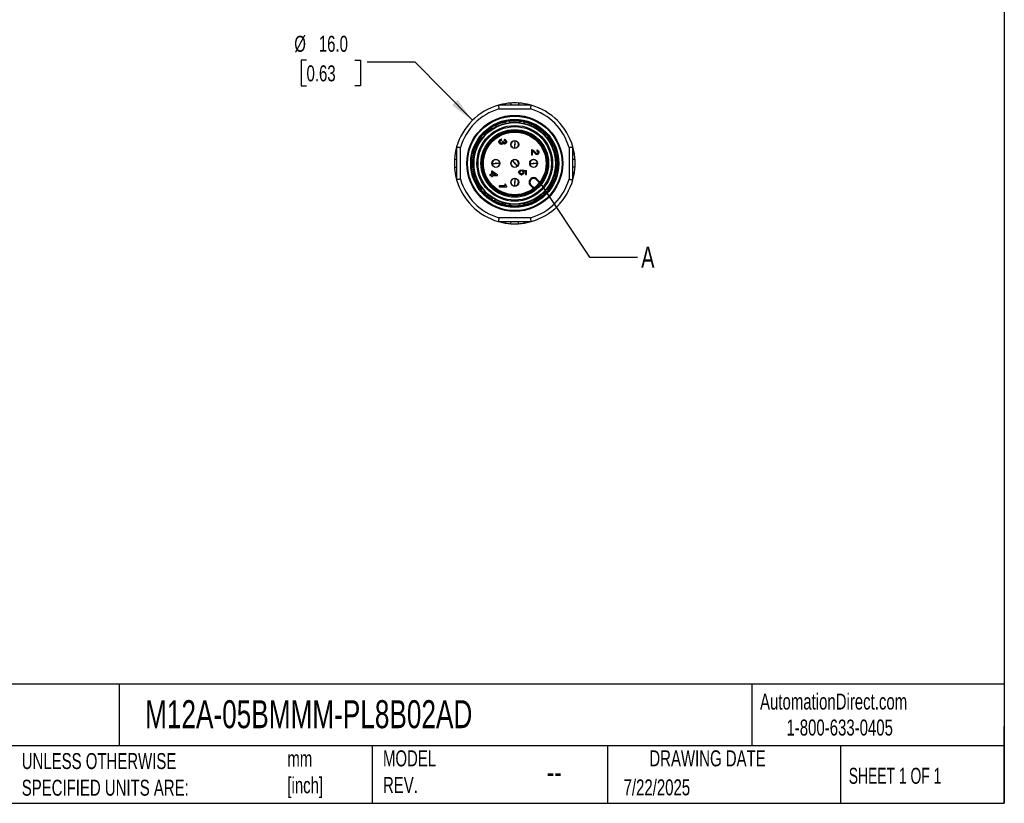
# Model space of a CAD drawing. Header units: millimetres. Extents: x 6 to 273, y 6 to 210.
# Tile 10 of 15: x 143 to 273, y 6 to 110. Entities that reach past the tile are written whole.
import ezdxf

# ---------------------------------------------------------------- set-up
doc = ezdxf.new("R2010")
doc.units = ezdxf.units.MM
doc.linetypes.add('SLD-Solid', pattern=[0])
doc.layers.add('DIMENSIONS', color=140, linetype='SLD-Solid', lineweight=25)
doc.layers.add('TEXT', color=140, linetype='SLD-Solid', lineweight=25)
doc.styles.add('SLDTEXTSTYLE0', font='TXT', dxfattribs={"width": 0.7})
doc.styles.add('SLDTEXTSTYLE1', font='TXT', dxfattribs={"width": 0.65})
doc.dimstyles.new('SLDDIMSTYLE3', dxfattribs={"dimtxt": 2.158008, "dimasz": 3.302, "dimexe": 0, "dimexo": 0.0625, "dimgap": 0.539502, "dimtad": 0, "dimtih": 1, "dimtoh": 1, "dimdec": 1, "dimrnd": 1e-09, "dimzin": 4, "dimdsep": 46, "dimtxsty": 'SLDTEXTSTYLE0', "dimsah": 1, "dimcen": 0, "dimadec": 0, "dimazin": 1, "dimtfac": 1, "dimtdec": 1, "dimtofl": 0, "dimtmove": 0, "dimatfit": 3, "dimfxl": 0, "dimfrac": 2, "dimtolj": 1, "dimtzin": 12, "dimarcsym": 0})
doc.dimstyles.new('SLDDIMSTYLE4', dxfattribs={"dimtxt": 0.18, "dimasz": 3.302, "dimexe": 0, "dimexo": 0.0625, "dimgap": 0, "dimtad": 0, "dimtih": 1, "dimtoh": 1, "dimdec": 0, "dimrnd": 1e-09, "dimzin": 0, "dimdsep": 46, "dimtxsty": 'Standard', "dimblk1": 'NONE', "dimblk2": 'NONE', "dimsah": 1, "dimcen": 0.09, "dimadec": 0, "dimazin": 0, "dimtfac": 3.302, "dimtdec": 0, "dimtofl": 0, "dimtmove": 0, "dimatfit": 3, "dimldrblk": 'NONE', "dimfxl": 0, "dimfrac": 2, "dimtolj": 1, "dimtzin": 0, "dimarcsym": 0})

# ---------------------------------------------------------------- blocks, each defined once
blk = doc.blocks.new('_D_5')
at = {"layer": 'DIMENSIONS'}
for p, q in [((180.6, 104.76), (179.88, 104.76)), ((179.88, 104.76), (179.88, 101.33)), ((187.02, 104.76), (187.74, 104.76)), ((187.74, 104.76), (187.74, 101.33)), ((195, 104.46), (188.65, 104.46)), ((202.57, 96.78), (195, 104.46)), ((179.88, 101.33), (180.6, 101.33)), ((187.74, 101.33), (187.02, 101.33))]:
    blk.add_line(p, q, dxfattribs=at)
blk.add_solid([(202.57, 96.78), (200.62, 99.48), (199.89, 98.77)], dxfattribs=at)
at = {"layer": 'DIMENSIONS', "char_height": 2.117, "attachment_point": 1, "style": 'SLDTEXTSTYLE0'}
for s, insert in [('%%c', (178.98, 107.97)), ('16.0', (182.23, 107.97)), ('0.63', (180.6, 104.06))]:
    blk.add_mtext(s, dxfattribs=dict(at, insert=insert))
blk = doc.blocks.new('_None')

msp = doc.modelspace()

# ---------------------------------------------------------------- linework, layer by layer
for p, q in [((210.36, 98.78), (206.02, 98.78)), ((206.09, 98.28), (210.29, 98.28)), ((206.92, 98.98), (206.92, 98.78)), ((207.69, 99.07), (207.69, 98.78)), ((208.69, 99.07), (208.69, 98.78)), ((209.46, 98.98), (209.46, 98.78)), ((207.55, 96.47), (207.53, 96.59)), ((208.85, 96.59), (208.83, 96.49)), ((205.16, 95.72), (205.21, 95.63)), ((205.74, 95.93), (205.69, 96.03)), ((206.93, 96.48), (206.95, 96.38)), ((209.44, 96.36), (209.46, 96.48)), ((203.75, 94.41), (203.84, 94.33)), ((204.23, 94.81), (204.15, 94.87)), ((206.09, 93.98), (206.12, 94.08)), ((206.09, 93.98), (206.09, 93.91)), ((206.12, 94.08), (206.15, 94.16)), ((206.15, 94.16), (206.22, 94.22)), ((206.22, 94.22), (206.28, 94.26)), ((206.24, 94.03), (206.23, 93.97)), ((206.23, 93.92), (206.23, 93.97)), ((206.28, 94.08), (206.24, 94.03)), ((206.28, 94.26), (206.37, 94.28)), ((206.33, 94.12), (206.28, 94.08)), ((206.38, 94.13), (206.33, 94.12)), ((206.43, 94.28), (206.37, 94.28)), ((206.38, 94.13), (206.43, 94.13)), ((206.43, 94.13), (206.43, 94.28)), ((206.69, 93.97), (206.58, 93.97)), ((206.58, 93.97), (206.58, 93.92)), ((206.69, 93.92), (206.69, 93.97)), ((206.85, 94.23), (206.8, 94.23)), ((206.8, 94.23), (206.8, 94.09)), ((206.8, 94.09), (206.85, 94.09)), ((206.85, 94.23), (206.92, 94.22)), ((206.89, 94.08), (206.85, 94.09)), ((206.93, 94.06), (206.89, 94.08)), ((206.92, 94.22), (206.99, 94.17)), ((206.95, 94.02), (206.93, 94.06)), ((206.97, 93.97), (206.95, 94.02)), ((206.97, 93.97), (206.97, 93.92)), ((206.99, 94.17), (207.04, 94.12)), ((207.04, 94.12), (207.08, 94.04)), ((207.08, 94.04), (207.09, 93.98)), ((207.09, 93.91), (207.09, 93.98)), ((208.19, 94.08), (208.19, 93.63)), ((212.24, 94.87), (212.15, 94.8)), ((212.54, 94.33), (212.63, 94.41)), ((200.49, 93.25), (200.49, 88.91)), ((200.99, 88.98), (200.99, 93.18)), ((202.89, 92.69), (203, 92.65)), ((203.19, 93.23), (203.1, 93.26)), ((206.12, 93.81), (206.09, 93.91)), ((206.15, 93.73), (206.12, 93.81)), ((206.22, 93.67), (206.15, 93.73)), ((206.28, 93.63), (206.22, 93.67)), ((206.23, 93.92), (206.24, 93.86)), ((206.24, 93.86), (206.28, 93.81)), ((206.28, 93.81), (206.33, 93.77)), ((206.37, 93.61), (206.28, 93.63)), ((206.33, 93.77), (206.38, 93.76)), ((206.37, 93.61), (206.43, 93.61)), ((206.43, 93.76), (206.38, 93.76)), ((206.43, 93.76), (206.48, 93.77)), ((206.52, 93.63), (206.43, 93.61)), ((206.48, 93.77), (206.53, 93.81)), ((206.59, 93.68), (206.52, 93.63)), ((206.53, 93.81), (206.57, 93.86)), ((206.57, 93.86), (206.58, 93.92)), ((206.64, 93.74), (206.59, 93.68)), ((206.67, 93.72), (206.64, 93.74)), ((206.74, 93.67), (206.67, 93.72)), ((206.69, 93.92), (206.7, 93.87)), ((206.7, 93.87), (206.73, 93.83)), ((206.73, 93.83), (206.77, 93.81)), ((206.8, 93.66), (206.74, 93.67)), ((206.77, 93.81), (206.8, 93.79)), ((206.85, 93.79), (206.8, 93.79)), ((206.8, 93.66), (206.85, 93.66)), ((206.85, 93.79), (206.89, 93.81)), ((206.92, 93.67), (206.85, 93.66)), ((206.89, 93.81), (206.93, 93.83)), ((206.99, 93.72), (206.92, 93.67)), ((206.93, 93.83), (206.95, 93.87)), ((206.95, 93.87), (206.97, 93.92)), ((207.04, 93.77), (206.99, 93.72)), ((207.08, 93.84), (207.04, 93.77)), ((207.09, 93.91), (207.08, 93.84)), ((208.19, 93.08), (208.19, 93.53)), ((210.47, 92.88), (210.39, 92.88)), ((210.39, 92.88), (210.39, 92.22)), ((210.47, 92.88), (210.55, 92.86)), ((210.52, 92.22), (210.52, 92.71)), ((210.59, 92.68), (210.52, 92.71)), ((210.55, 92.86), (210.64, 92.81)), ((210.68, 92.62), (210.59, 92.68)), ((210.64, 92.81), (210.72, 92.74)), ((210.72, 92.74), (210.8, 92.67)), ((210.8, 92.67), (210.87, 92.59)), ((211.15, 92.83), (211.1, 92.83)), ((211.1, 92.83), (211.1, 92.69)), ((211.1, 92.69), (211.15, 92.69)), ((211.15, 92.83), (211.22, 92.82)), ((211.19, 92.68), (211.15, 92.69)), ((211.23, 92.66), (211.19, 92.68)), ((211.22, 92.82), (211.29, 92.77)), ((211.25, 92.62), (211.23, 92.66)), ((211.29, 92.77), (211.34, 92.72)), ((211.34, 92.72), (211.38, 92.64)), ((211.38, 92.64), (211.39, 92.58)), ((213.29, 93.26), (213.18, 93.22)), ((213.4, 92.65), (213.5, 92.69)), ((215.39, 93.18), (215.39, 88.98)), ((215.89, 88.91), (215.89, 93.25)), ((200.49, 91.58), (200.21, 91.58)), ((200.29, 92.35), (200.49, 92.35)), ((202.75, 91.35), (202.75, 91.3)), ((207.84, 91.44), (208.16, 91.12)), ((210.39, 92.22), (210.52, 92.22)), ((210.78, 92.53), (210.68, 92.62)), ((210.85, 92.44), (210.78, 92.53)), ((210.94, 92.34), (210.85, 92.44)), ((210.87, 92.59), (211.03, 92.43)), ((210.97, 92.32), (210.94, 92.34)), ((211.04, 92.27), (210.97, 92.32)), ((211.03, 92.43), (211.07, 92.41)), ((211.1, 92.26), (211.04, 92.27)), ((211.07, 92.41), (211.1, 92.39)), ((211.15, 92.39), (211.1, 92.39)), ((211.1, 92.26), (211.15, 92.26)), ((211.15, 92.39), (211.19, 92.41)), ((211.22, 92.27), (211.15, 92.26)), ((211.19, 92.41), (211.23, 92.43)), ((211.29, 92.32), (211.22, 92.27)), ((211.23, 92.43), (211.25, 92.47)), ((211.27, 92.57), (211.25, 92.62)), ((211.25, 92.47), (211.27, 92.52)), ((211.27, 92.57), (211.27, 92.52)), ((211.34, 92.37), (211.29, 92.32)), ((211.38, 92.44), (211.34, 92.37)), ((211.39, 92.51), (211.38, 92.44)), ((211.39, 92.51), (211.39, 92.58)), ((213.73, 91.39), (213.61, 91.39)), ((215.89, 92.35), (216.09, 92.35)), ((216.18, 91.58), (215.89, 91.58)), ((200.21, 90.58), (200.49, 90.58)), ((205.25, 90.03), (205.12, 90.03)), ((205.12, 90.03), (205.12, 89.61)), ((205.19, 91.08), (205.64, 91.08)), ((205.25, 90.03), (205.89, 89.61)), ((206.19, 91.08), (205.74, 91.08)), ((208.55, 90.73), (208.23, 91.05)), ((208.75, 90), (208.78, 90.06)), ((208.78, 90.06), (208.8, 90.1)), ((208.8, 90.1), (208.84, 90.13)), ((208.84, 90.13), (208.89, 90.17)), ((208.89, 90.17), (208.94, 90.2)), ((208.93, 90.05), (208.89, 90)), ((208.97, 90.07), (208.93, 90.05)), ((208.94, 90.2), (209.02, 90.22)), ((209.03, 90.1), (208.97, 90.07)), ((209.02, 90.22), (209.03, 90.1)), ((209.19, 90.21), (209.74, 90.13)), ((209.19, 90.21), (209.19, 90.08)), ((209.23, 90.06), (209.19, 90.08)), ((209.27, 90.01), (209.23, 90.06)), ((209.34, 90.07), (209.38, 90.01)), ((209.62, 90.03), (209.34, 90.07)), ((209.62, 90.03), (209.62, 89.62)), ((209.74, 89.62), (209.74, 90.13)), ((210.19, 91.08), (210.64, 91.08)), ((211.19, 91.08), (210.74, 91.08)), ((213.63, 90.77), (213.73, 90.78)), ((216.18, 90.58), (215.89, 90.58)), ((200.49, 89.81), (200.29, 89.81)), ((202.99, 89.52), (202.89, 89.48)), ((203.1, 88.9), (203.2, 88.94)), ((205.12, 89.61), (204.89, 89.61)), ((204.89, 89.61), (204.89, 89.47)), ((204.89, 89.47), (205.12, 89.47)), ((205.12, 89.47), (205.12, 89.34)), ((205.12, 89.34), (205.24, 89.34)), ((205.67, 89.61), (205.24, 89.89)), ((205.24, 89.89), (205.24, 89.61)), ((205.24, 89.61), (205.67, 89.61)), ((205.24, 89.34), (205.24, 89.47)), ((205.24, 89.47), (205.89, 89.47)), ((205.89, 89.47), (205.89, 89.61)), ((208.19, 89.08), (208.19, 88.63)), ((208.74, 89.93), (208.75, 90)), ((208.74, 89.93), (208.74, 89.87)), ((208.75, 89.81), (208.74, 89.87)), ((208.78, 89.75), (208.75, 89.81)), ((208.8, 89.71), (208.78, 89.75)), ((208.84, 89.67), (208.8, 89.71)), ((208.89, 89.63), (208.84, 89.67)), ((208.89, 90), (208.87, 89.93)), ((208.87, 89.87), (208.87, 89.93)), ((208.87, 89.87), (208.89, 89.81)), ((208.89, 89.81), (208.93, 89.76)), ((208.94, 89.61), (208.89, 89.63)), ((208.93, 89.76), (208.97, 89.73)), ((209.02, 89.58), (208.94, 89.61)), ((208.97, 89.73), (209.03, 89.71)), ((209.02, 89.58), (209.12, 89.58)), ((209.13, 89.71), (209.03, 89.71)), ((209.19, 89.61), (209.12, 89.58)), ((209.13, 89.71), (209.19, 89.73)), ((209.19, 89.73), (209.23, 89.76)), ((209.24, 89.63), (209.19, 89.61)), ((209.23, 89.76), (209.27, 89.81)), ((209.29, 89.67), (209.24, 89.63)), ((209.29, 89.93), (209.27, 90.01)), ((209.27, 89.81), (209.29, 89.87)), ((209.29, 89.93), (209.29, 89.87)), ((209.37, 89.75), (209.29, 89.67)), ((209.39, 89.81), (209.37, 89.75)), ((209.38, 90.01), (209.4, 89.93)), ((209.4, 89.87), (209.39, 89.81)), ((209.4, 89.87), (209.4, 89.93)), ((209.62, 89.62), (209.74, 89.62)), ((210.31, 89.03), (210.24, 88.96)), ((210.31, 88.89), (210.24, 88.96)), ((210.31, 89.03), (210.38, 88.96)), ((210.38, 88.96), (210.31, 88.89)), ((211.02, 88.96), (211.09, 89.03)), ((211.46, 88.52), (211.02, 88.96)), ((211.52, 88.6), (211.09, 89.03)), ((213.2, 88.93), (213.29, 88.9)), ((213.5, 89.48), (213.39, 89.52)), ((216.09, 89.81), (215.89, 89.81)), ((203.84, 87.83), (203.75, 87.76)), ((206.87, 88.09), (206.14, 88.09)), ((206.14, 88.09), (206.14, 87.97)), ((206.14, 87.97), (207.14, 87.97)), ((206.97, 88.33), (206.87, 88.33)), ((206.87, 88.33), (206.87, 88.09)), ((206.97, 88.31), (206.97, 88.33)), ((206.97, 88.31), (206.98, 88.24)), ((206.98, 88.24), (206.99, 88.21)), ((206.99, 88.21), (207.02, 88.16)), ((207.02, 88.16), (207.05, 88.12)), ((207.05, 88.12), (207.1, 88.08)), ((207.1, 88.08), (207.14, 88.07)), ((207.14, 87.97), (207.14, 88.07)), ((208.19, 88.08), (208.19, 88.53)), ((210.24, 88.18), (210.31, 88.25)), ((210.24, 88.18), (210.67, 87.75)), ((210.31, 88.25), (210.75, 87.82)), ((212.63, 87.76), (212.54, 87.83)), ((204.15, 87.29), (204.23, 87.36)), ((205.22, 86.54), (205.16, 86.44)), ((205.69, 86.13), (205.74, 86.22)), ((212.15, 87.36), (212.24, 87.29)), ((206.95, 85.8), (206.93, 85.68)), ((207.53, 85.58), (207.55, 85.67)), ((208.83, 85.69), (208.85, 85.58)), ((209.46, 85.68), (209.44, 85.79)), ((210.29, 83.88), (206.09, 83.88)), ((206.02, 83.38), (210.36, 83.38)), ((206.92, 83.18), (206.92, 83.38)), ((207.69, 83.1), (207.69, 83.38)), ((208.69, 83.1), (208.69, 83.38)), ((209.46, 83.18), (209.46, 83.38))]:
    msp.add_line(p, q)
at = {"flags": 128}
for points in [[(206.92, 98.98), (206.56, 98.91), (206.02, 98.78)], [(210.36, 98.78), (209.83, 98.91), (209.46, 98.98)], [(200.49, 93.25), (200.36, 92.72), (200.29, 92.35)], [(216.09, 92.35), (216.02, 92.72), (215.89, 93.25)], [(200.29, 89.81), (200.36, 89.45), (200.49, 88.91)], [(215.89, 88.91), (216.02, 89.45), (216.09, 89.81)], [(206.02, 83.38), (206.56, 83.25), (206.92, 83.18)], [(209.46, 83.18), (209.83, 83.25), (210.36, 83.38)]]:
    msp.add_lwpolyline(points, dxfattribs=at)
for centre, radius in [((208.19, 91.08), 6.36), ((208.19, 91.08), 6.26), ((208.19, 91.08), 5.84), ((208.19, 91.08), 5.74), ((208.19, 91.08), 5.45), ((208.19, 91.08), 5.39), ((208.19, 91.08), 5.01), ((208.19, 91.08), 4.87), ((208.19, 91.08), 4.48), ((208.19, 91.08), 4.34), ((208.19, 91.08), 4.21), ((208.19, 91.08), 4.15), ((208.19, 93.58), 0.525), ((205.69, 91.08), 0.525), ((208.19, 91.08), 0.525), ((210.69, 91.08), 0.525), ((208.19, 88.58), 0.525)]:
    msp.add_circle(centre, radius)
for centre, radius, start, end in [((208.19, 91.08), 8, 105.7405, 164.2595), ((208.19, 91.08), 7.5, 106.2602, 163.7398), ((208.19, 91.08), 8, 93.5833, 99.1356), ((208.19, 91.08), 8, 86.4167, 93.5833), ((208.19, 91.08), 8, 80.8644, 86.4167), ((208.19, 91.08), 7.5, 16.2602, 73.7398), ((208.19, 91.08), 8, 15.7405, 74.2595), ((208.19, 91.08), 5.6, 103.0165, 117.0334), ((208.19, 91.08), 5.67, 99.4139, 100.5861), ((208.19, 91.08), 5.6, 83.0082, 97.1284), ((208.19, 91.08), 5.67, 79.4139, 80.5861), ((208.19, 91.08), 5.6, 42.9715, 77.1125), ((208.19, 91.08), 5.6, 123.0172, 137.0066), ((208.19, 91.08), 5.67, 119.4139, 120.5861), ((208.19, 91.08), 5.6, 143.0094, 156.99), ((208.19, 91.08), 5.67, 139.4139, 140.5861), ((208.19, 93.58), 0.5, 90, 270), ((208.19, 93.58), 0.5, 270, 90), ((208.19, 91.08), 5.67, 39.4139, 40.5861), ((208.19, 91.08), 5.6, 22.9201, 37.0187), ((208.19, 91.08), 5.6, 162.9923, 196.9837), ((208.19, 91.08), 5.67, 159.4139, 160.5861), ((208.19, 93.58), 0.05, 90, 270), ((208.19, 93.58), 0.05, 270, 90), ((208.19, 91.08), 5.67, 19.4139, 20.5861), ((208.19, 91.08), 5.6, 2.8271, 16.9774), ((208.19, 91.08), 8, 176.4167, 183.5833), ((208.19, 91.08), 8, 170.8644, 176.4167), ((205.69, 91.08), 0.5, 0, 180), ((208.19, 91.08), 0.5, 135, 315), ((208.19, 91.08), 0.5, 315, 135), ((210.69, 91.08), 0.5, 0, 180), ((208.19, 91.08), 8, 3.5833, 9.1356), ((208.19, 91.08), 8, 356.4167, 3.5833), ((208.19, 91.08), 8, 183.5833, 189.1356), ((205.69, 91.08), 0.5, 180, 0), ((205.69, 91.08), 0.05, 0, 180), ((205.69, 91.08), 0.05, 180, 0), ((208.19, 91.08), 0.05, 135, 315), ((208.19, 91.08), 0.05, 315, 135), ((210.69, 91.08), 0.5, 180, 0), ((210.69, 91.08), 0.05, 0, 180), ((210.69, 91.08), 0.05, 180, 0), ((208.19, 91.08), 5.6, 343.0146, 356.9975), ((208.19, 91.08), 5.67, 359.4139, 0.5861), ((208.19, 91.08), 8, 350.8644, 356.4167), ((208.19, 91.08), 8, 195.7405, 254.2595), ((208.19, 91.08), 7.5, 196.2602, 253.7398), ((208.19, 91.08), 5.67, 199.4139, 200.5861), ((208.19, 91.08), 5.6, 202.8646, 216.9924), ((208.19, 88.58), 0.5, 90, 270), ((208.19, 88.58), 0.5, 270, 90), ((210.63, 88.57), 0.55, 135, 225), ((210.63, 88.57), 0.45, 135, 225), ((208.19, 91.08), 7.5, 286.2602, 343.7398), ((210.7, 88.64), 0.55, 45, 135), ((208.19, 91.08), 8, 285.7405, 344.2595), ((210.7, 88.64), 0.45, 45, 135), ((208.19, 91.08), 5.6, 323.0178, 337.0194), ((208.19, 91.08), 5.67, 339.4139, 340.5861), ((208.19, 91.08), 5.67, 219.4139, 220.5861), ((208.19, 88.58), 0.05, 90, 270), ((208.19, 88.58), 0.05, 270, 90), ((208.19, 91.08), 5.67, 319.4139, 320.5861), ((208.19, 91.08), 5.6, 222.8925, 237.008), ((208.19, 91.08), 5.67, 239.4139, 240.5861), ((208.19, 91.08), 5.6, 283.001, 317.066), ((208.19, 91.08), 5.6, 242.958, 257.0297), ((208.19, 91.08), 5.67, 259.4139, 260.5861), ((208.19, 91.08), 5.6, 262.9824, 277.0623), ((208.19, 91.08), 5.67, 279.4139, 280.5861), ((208.19, 91.08), 8, 260.8644, 266.4167), ((208.19, 91.08), 8, 266.4167, 273.5833), ((208.19, 91.08), 8, 273.5833, 279.1356)]:
    msp.add_arc(centre, radius, start, end)
for points in [[(206.02, 98.78), (206.02, 98.78), (206.02, 98.77), (206.03, 98.74), (206.04, 98.68), (206.05, 98.6), (206.06, 98.5), (206.08, 98.39), (206.09, 98.32), (206.09, 98.28)], [(210.29, 98.28), (210.3, 98.32), (210.31, 98.39), (210.32, 98.5), (210.34, 98.6), (210.35, 98.68), (210.36, 98.74), (210.36, 98.77), (210.36, 98.78), (210.36, 98.78)], [(200.49, 93.25), (200.49, 93.25), (200.5, 93.25), (200.54, 93.25), (200.6, 93.24), (200.68, 93.23), (200.77, 93.21), (200.88, 93.2), (200.95, 93.19), (200.99, 93.18)], [(215.39, 93.18), (215.43, 93.19), (215.5, 93.2), (215.61, 93.21), (215.71, 93.23), (215.79, 93.24), (215.85, 93.25), (215.88, 93.25), (215.89, 93.25), (215.89, 93.25)], [(200.99, 88.98), (200.95, 88.98), (200.88, 88.97), (200.77, 88.95), (200.68, 88.94), (200.6, 88.93), (200.54, 88.92), (200.5, 88.91), (200.49, 88.91), (200.49, 88.91)], [(215.39, 88.98), (215.43, 88.98), (215.5, 88.97), (215.61, 88.95), (215.71, 88.94), (215.79, 88.93), (215.85, 88.92), (215.88, 88.91), (215.89, 88.91), (215.89, 88.91)], [(206.09, 83.88), (206.09, 83.84), (206.08, 83.77), (206.06, 83.66), (206.05, 83.57), (206.04, 83.49), (206.03, 83.43), (206.02, 83.39), (206.02, 83.38), (206.02, 83.38)], [(210.36, 83.38), (210.36, 83.38), (210.36, 83.39), (210.36, 83.43), (210.35, 83.49), (210.34, 83.57), (210.32, 83.66), (210.31, 83.77), (210.3, 83.84), (210.29, 83.88)]]:
    msp.add_open_spline(points, degree=3)
for points, knots in [([(206.93, 96.48), (206.93, 96.49), (206.93, 96.51), (206.94, 96.53), (206.95, 96.55), (206.97, 96.57), (206.99, 96.59), (207.01, 96.6), (207.04, 96.62), (207.09, 96.64), (207.13, 96.65), (207.15, 96.65)], [0, 0, 0, 0, 0.132944, 0.253322, 0.361141, 0.456394, 0.539053, 0.609131, 0.666613, 0.83299, 1, 1, 1, 1]), ([(207.53, 96.59), (207.53, 96.59), (207.53, 96.61), (207.5, 96.64), (207.45, 96.67), (207.38, 96.68), (207.31, 96.68), (207.28, 96.67), (207.26, 96.67)], [0, 0, 0, 0, 0.124417, 0.249619, 0.499397, 0.749038, 0.874635, 1, 1, 1, 1]), ([(208.85, 96.59), (208.85, 96.59), (208.86, 96.61), (208.88, 96.63), (208.9, 96.65), (208.92, 96.66), (208.95, 96.67), (208.97, 96.67), (209.01, 96.68), (209.05, 96.68), (209.1, 96.67), (209.12, 96.67)], [0, 0, 0, 0, 0.1328307, 0.2531335, 0.3609142, 0.456168, 0.5388646, 0.6090173, 0.6666131, 0.8329853, 1, 1, 1, 1]), ([(209.46, 96.48), (209.46, 96.49), (209.46, 96.5), (209.44, 96.54), (209.4, 96.58), (209.34, 96.62), (209.28, 96.64), (209.25, 96.65), (209.23, 96.65)], [0, 0, 0, 0, 0.124417, 0.249619, 0.499397, 0.749038, 0.874635, 1, 1, 1, 1]), ([(205.16, 95.72), (205.16, 95.73), (205.15, 95.75), (205.15, 95.77), (205.16, 95.8), (205.17, 95.82), (205.18, 95.85), (205.2, 95.87), (205.22, 95.89), (205.25, 95.92), (205.29, 95.95), (205.31, 95.96)], [0, 0, 0, 0, 0.133392, 0.254069, 0.362038, 0.457292, 0.539801, 0.609579, 0.666612, 0.833008, 1, 1, 1, 1]), ([(205.69, 96.03), (205.68, 96.04), (205.68, 96.05), (205.64, 96.07), (205.58, 96.08), (205.51, 96.06), (205.45, 96.04), (205.42, 96.03), (205.41, 96.02)], [0, 0, 0, 0, 0.1244169, 0.2496193, 0.4993968, 0.7490381, 0.874635, 1, 1, 1, 1]), ([(203.75, 94.41), (203.75, 94.41), (203.74, 94.42), (203.73, 94.45), (203.73, 94.48), (203.73, 94.5), (203.73, 94.53), (203.74, 94.55), (203.75, 94.58), (203.77, 94.63), (203.8, 94.66), (203.81, 94.68)], [0, 0, 0, 0, 0.133198, 0.253745, 0.361649, 0.456903, 0.539477, 0.609385, 0.666612, 0.833, 1, 1, 1, 1]), ([(204.15, 94.87), (204.14, 94.88), (204.13, 94.89), (204.09, 94.89), (204.03, 94.88), (203.97, 94.85), (203.92, 94.8), (203.9, 94.78), (203.89, 94.77)], [0, 0, 0, 0, 0.124417, 0.249619, 0.499397, 0.749038, 0.874635, 1, 1, 1, 1]), ([(212.24, 94.87), (212.24, 94.88), (212.26, 94.89), (212.28, 94.89), (212.31, 94.89), (212.34, 94.88), (212.36, 94.87), (212.38, 94.86), (212.41, 94.85), (212.45, 94.82), (212.48, 94.78), (212.5, 94.77)], [0, 0, 0, 0, 0.133377, 0.254044, 0.362008, 0.457262, 0.539776, 0.609564, 0.666612, 0.833008, 1, 1, 1, 1]), ([(212.63, 94.41), (212.63, 94.41), (212.65, 94.42), (212.66, 94.46), (212.66, 94.52), (212.63, 94.59), (212.6, 94.64), (212.58, 94.67), (212.57, 94.68)], [0, 0, 0, 0, 0.124417, 0.249619, 0.499397, 0.749038, 0.874635, 1, 1, 1, 1]), ([(202.89, 92.69), (202.88, 92.69), (202.86, 92.7), (202.85, 92.72), (202.83, 92.75), (202.83, 92.77), (202.82, 92.8), (202.82, 92.82), (202.82, 92.85), (202.83, 92.9), (202.84, 92.94), (202.85, 92.97)], [0, 0, 0, 0, 0.1330059, 0.2534257, 0.3612651, 0.4565189, 0.5391571, 0.6091927, 0.6666127, 0.8329925, 1, 1, 1, 1]), ([(203.1, 93.26), (203.09, 93.27), (203.07, 93.27), (203.03, 93.26), (202.98, 93.23), (202.94, 93.17), (202.91, 93.12), (202.89, 93.09), (202.89, 93.07)], [0, 0, 0, 0, 0.124417, 0.249619, 0.499397, 0.749038, 0.874635, 1, 1, 1, 1]), ([(213.29, 93.26), (213.32, 93.27), (213.36, 93.26), (213.44, 93.19), (213.47, 93.14), (213.5, 93.07)], [0, 0, 0, 0, 0.5, 0.5, 1, 1, 1, 1]), ([(213.5, 92.69), (213.53, 92.7), (213.55, 92.74), (213.57, 92.84), (213.56, 92.9), (213.54, 92.97)], [0, 0, 0, 0, 0.5, 0.5, 1, 1, 1, 1]), ([(202.76, 91.55), (202.76, 91.55), (202.76, 91.53), (202.75, 91.45), (202.75, 91.4), (202.75, 91.35)], [0, 0, 0, 0, 0.5, 0.5, 1, 1, 1, 1]), ([(202.76, 91.57), (202.76, 91.56), (202.76, 91.56), (202.76, 91.53), (202.76, 91.52)], [0, 0, 0, 0, 0.534765, 1, 1, 1, 1]), ([(213.73, 91.39), (213.74, 91.39), (213.75, 91.39), (213.78, 91.37), (213.79, 91.35), (213.81, 91.33), (213.82, 91.31), (213.83, 91.28), (213.84, 91.25), (213.85, 91.21), (213.86, 91.16), (213.86, 91.14)], [0, 0, 0, 0, 0.132587, 0.252728, 0.360427, 0.455681, 0.538458, 0.608774, 0.666614, 0.832975, 1, 1, 1, 1]), ([(213.73, 90.78), (213.74, 90.78), (213.75, 90.78), (213.78, 90.8), (213.82, 90.84), (213.85, 90.91), (213.86, 90.98), (213.86, 91.01), (213.86, 91.02)], [0, 0, 0, 0, 0.124417, 0.249619, 0.499397, 0.749038, 0.874635, 1, 1, 1, 1]), ([(202.89, 89.48), (202.88, 89.47), (202.86, 89.47), (202.84, 89.44), (202.82, 89.38), (202.82, 89.31), (202.83, 89.25), (202.84, 89.21), (202.85, 89.2)], [0, 0, 0, 0, 0.1244169, 0.2496193, 0.4993968, 0.7490381, 0.874635, 1, 1, 1, 1]), ([(203.1, 88.9), (203.09, 88.9), (203.07, 88.89), (203.04, 88.9), (203.02, 88.91), (203, 88.93), (202.98, 88.95), (202.96, 88.96), (202.94, 88.99), (202.91, 89.03), (202.9, 89.07), (202.89, 89.09)], [0, 0, 0, 0, 0.133243, 0.253821, 0.361739, 0.456993, 0.539552, 0.60943, 0.666612, 0.833002, 1, 1, 1, 1]), ([(213.29, 88.9), (213.3, 88.9), (213.31, 88.89), (213.35, 88.9), (213.4, 88.93), (213.45, 88.99), (213.48, 89.04), (213.49, 89.07), (213.5, 89.09)], [0, 0, 0, 0, 0.124417, 0.249619, 0.499397, 0.749038, 0.874635, 1, 1, 1, 1]), ([(213.5, 89.48), (213.51, 89.47), (213.52, 89.47), (213.54, 89.44), (213.55, 89.42), (213.56, 89.39), (213.56, 89.37), (213.56, 89.34), (213.56, 89.31), (213.56, 89.26), (213.54, 89.22), (213.54, 89.2)], [0, 0, 0, 0, 0.133006, 0.253426, 0.361265, 0.456519, 0.539157, 0.609193, 0.666613, 0.832992, 1, 1, 1, 1]), ([(203.75, 87.76), (203.75, 87.75), (203.74, 87.74), (203.73, 87.71), (203.73, 87.65), (203.75, 87.58), (203.78, 87.52), (203.8, 87.5), (203.81, 87.48)], [0, 0, 0, 0, 0.124417, 0.249619, 0.499397, 0.749038, 0.874635, 1, 1, 1, 1]), ([(212.63, 87.76), (212.64, 87.75), (212.65, 87.74), (212.65, 87.71), (212.66, 87.69), (212.65, 87.66), (212.65, 87.63), (212.64, 87.61), (212.63, 87.58), (212.61, 87.54), (212.58, 87.5), (212.57, 87.48)], [0, 0, 0, 0, 0.133198, 0.253745, 0.361649, 0.456903, 0.539477, 0.609385, 0.666612, 0.833, 1, 1, 1, 1]), ([(204.15, 87.29), (204.14, 87.28), (204.13, 87.28), (204.1, 87.27), (204.07, 87.27), (204.05, 87.28), (204.02, 87.29), (204, 87.3), (203.97, 87.32), (203.93, 87.35), (203.9, 87.38), (203.89, 87.4)], [0, 0, 0, 0, 0.1333768, 0.254044, 0.3620076, 0.4572617, 0.5397761, 0.609564, 0.6666119, 0.8330076, 1, 1, 1, 1]), ([(205.16, 86.44), (205.16, 86.43), (205.15, 86.42), (205.15, 86.38), (205.17, 86.33), (205.22, 86.27), (205.27, 86.23), (205.29, 86.21), (205.31, 86.2)], [0, 0, 0, 0, 0.124417, 0.249619, 0.499397, 0.749038, 0.874635, 1, 1, 1, 1]), ([(205.69, 86.13), (205.68, 86.13), (205.67, 86.11), (205.65, 86.1), (205.62, 86.09), (205.6, 86.09), (205.57, 86.09), (205.55, 86.1), (205.51, 86.1), (205.47, 86.12), (205.43, 86.14), (205.41, 86.15)], [0, 0, 0, 0, 0.133037, 0.253478, 0.361328, 0.456582, 0.539209, 0.609224, 0.666613, 0.832994, 1, 1, 1, 1]), ([(212.24, 87.29), (212.24, 87.28), (212.26, 87.28), (212.29, 87.27), (212.35, 87.28), (212.41, 87.32), (212.46, 87.36), (212.48, 87.38), (212.5, 87.4)], [0, 0, 0, 0, 0.124417, 0.249619, 0.499397, 0.749038, 0.874635, 1, 1, 1, 1]), ([(206.93, 85.68), (206.93, 85.68), (206.93, 85.66), (206.94, 85.62), (206.98, 85.58), (207.04, 85.54), (207.1, 85.52), (207.13, 85.52), (207.15, 85.51)], [0, 0, 0, 0, 0.1244169, 0.2496193, 0.4993968, 0.7490381, 0.874635, 1, 1, 1, 1]), ([(207.53, 85.58), (207.53, 85.57), (207.53, 85.55), (207.51, 85.53), (207.48, 85.52), (207.46, 85.51), (207.43, 85.5), (207.41, 85.49), (207.38, 85.49), (207.33, 85.48), (207.29, 85.49), (207.26, 85.49)], [0, 0, 0, 0, 0.132831, 0.253133, 0.360914, 0.456168, 0.538865, 0.609017, 0.666613, 0.832985, 1, 1, 1, 1]), ([(208.85, 85.58), (208.85, 85.57), (208.86, 85.55), (208.88, 85.53), (208.93, 85.5), (209.01, 85.49), (209.07, 85.49), (209.1, 85.49), (209.12, 85.49)], [0, 0, 0, 0, 0.124417, 0.249619, 0.499397, 0.749038, 0.874635, 1, 1, 1, 1]), ([(209.46, 85.68), (209.46, 85.68), (209.46, 85.66), (209.45, 85.63), (209.43, 85.61), (209.41, 85.59), (209.39, 85.58), (209.37, 85.56), (209.34, 85.55), (209.3, 85.53), (209.25, 85.52), (209.23, 85.51)], [0, 0, 0, 0, 0.132944, 0.253322, 0.361141, 0.456394, 0.539053, 0.609131, 0.666613, 0.83299, 1, 1, 1, 1])]:
    msp.add_open_spline(points, degree=3, knots=knots)
at = {"layer": 'TEXT'}
for p, q in [((273.05, 209.55), (273.05, 6.35)), ((273.05, 22.13), (6.35, 22.13)), ((155.76, 22.13), (155.76, 13.97)), ((239.58, 22.13), (239.58, 13.97)), ((273.05, 6.35), (273.05, 16.51)), ((273.05, 13.97), (6.35, 13.97)), ((189.3, 13.97), (189.3, 6.35)), ((220.47, 13.97), (220.47, 6.35)), ((251.35, 13.97), (251.35, 6.35)), ((6.35, 6.35), (273.05, 6.35))]:
    msp.add_line(p, q, dxfattribs=at)
msp.add_circle((208.19, 91.08), 4.15, dxfattribs=at)

# ---------------------------------------------------------------- texts
for s, insert, char_height, attachment_point, style in [('A', (224.94, 80.07), 2.82, 1, 'SLDTEXTSTYLE0'), ('AutomationDirect.com', (240.69, 20.88), 2.1167, 1, 'SLDTEXTSTYLE0'), ('M12A-05BMMM-PL8B02AD', (159.21, 20), 3.7042, 1, 'SLDTEXTSTYLE0'), ('1-800-633-0405', (244.19, 17.44), 2.1167, 1, 'SLDTEXTSTYLE0'), ('MODEL ^JREV.', (190.73, 13.36), 2.1167, 1, 'SLDTEXTSTYLE0'), ('DRAWING DATE', (233.73, 13.36), 2.1167, 2, 'SLDTEXTSTYLE0'), ('UNLESS OTHERWISE ^JSPECIFIED UNITS ARE:', (142.87, 13), 2.1167, 1, 'SLDTEXTSTYLE0'), ('mm^J[inch]', (178.06, 13.32), 2.117, 1, 'SLDTEXTSTYLE0'), ('SHEET 1 OF 1', (252.44, 11.05), 2.1167, 1, 'SLDTEXTSTYLE1'), ('--', (212.43, 12.09), 3.175, 1, 'SLDTEXTSTYLE0'), ('7/22/2025', (222.61, 9.52), 2.117, 1, 'SLDTEXTSTYLE0')]:
    msp.add_mtext(s, dxfattribs=dict(at, insert=insert, char_height=char_height, attachment_point=attachment_point, style=style))

# ---------------------------------------------------------------- dimensions: what is measured, and where the dimension line sits
at = {"layer": 'DIMENSIONS'}
dim = msp.add_diameter_dim_2p(p1=(213.81, 85.39), p2=(202.57, 96.78), dimstyle='SLDDIMSTYLE3', dxfattribs=at)
dim.commit()
dim.dimension.update_dxf_attribs({"geometry": '_D_5', "text_midpoint": (183.81, 104.46), "dimtype": 163})

# ---------------------------------------------------------------- leaders
at = {"layer": 'TEXT', "has_arrowhead": 0}
msp.add_leader([(211.49, 88.56), (218.09, 78.66), (224.44, 78.66)], dimstyle='SLDDIMSTYLE4', dxfattribs=at)

doc.saveas('drawing.dxf')
